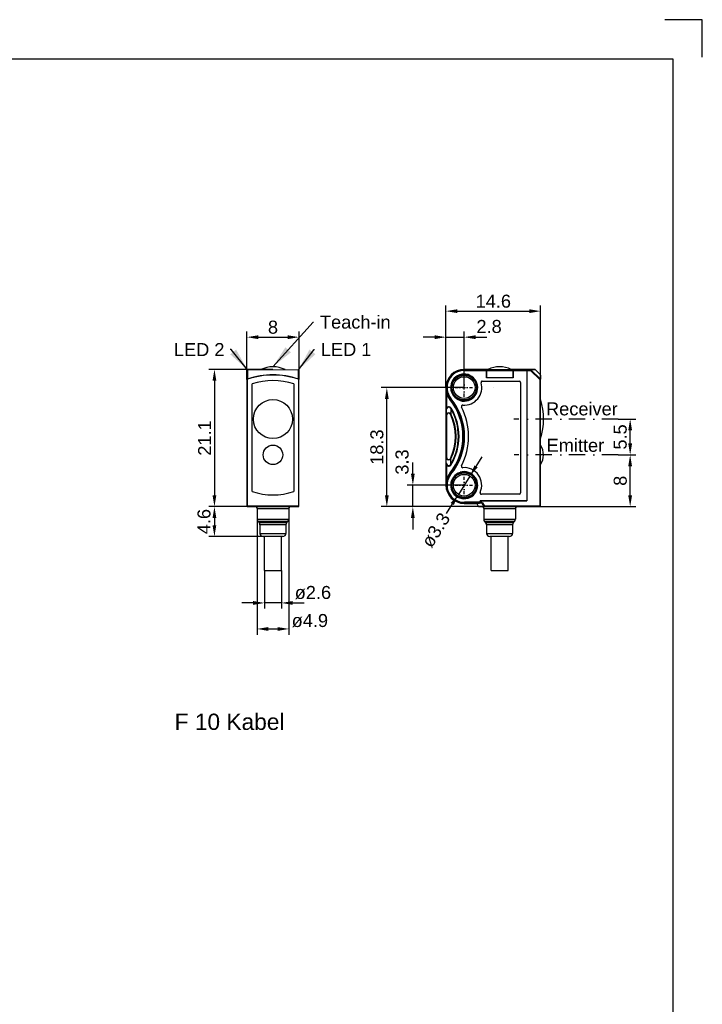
# Model space of a CAD drawing. Extents: x 22 to 232, y -68 to 228.
# Tile 6 of 6: x 127 to 232, y 77 to 228. Entities that reach past the tile are written whole.
import ezdxf

# ---------------------------------------------------------------- set-up
doc = ezdxf.new("R2010")
doc.units = 0
doc.linetypes.add('AM_ISO08W050', pattern=[18, 12, -1.5, 3, -1.5])
doc.linetypes.add('DASHDOT', pattern=[1, 0.5, -0.25, 0, -0.25])
doc.layers.get('DEFPOINTS').update_dxf_attribs({"linetype": 'CONTINUOUS'})
for name, color, linetype in [('025', 1, 'CONTINUOUS'), ('050', 3, 'CONTINUOUS'), ('ALINIE', 1, 'DASHDOT'), ('AM_REFDIM', 6, 'CONTINUOUS'), ('AM_VIS', 3, 'CONTINUOUS'), ('KOPF-025', 1, 'CONTINUOUS'), ('KOPF-050', 3, 'CONTINUOUS'), ('TEXT025', 1, 'CONTINUOUS'), ('TEXT035', 2, 'CONTINUOUS'), ('TEXT050', 3, 'CONTINUOUS')]:
    doc.layers.add(name, color=color, linetype=linetype)
doc.layers.add('AM_7', color=10, linetype='AM_ISO08W050', lineweight=25)
doc.layers.add('englisch', color=1, linetype='CONTINUOUS', lineweight=25)
doc.styles.add('ARIAL', font='ARIAL.TTF')
doc.styles.add('T1', font='ROMANS.SHX', dxfattribs={"width": 0.8})
doc.styles.add('T2', font='romans.shx', dxfattribs={"width": 0.8, "height": 3.5})
doc.styles.add('T3', font='romans.shx', dxfattribs={"width": 0.8, "height": 2.5})
doc.dimstyles.new('Katalog Arial 2', dxfattribs={"dimtxt": 4, "dimasz": 3.5, "dimexe": 1.75, "dimexo": 0, "dimgap": 1, "dimtad": 1, "dimlfac": 0.5, "dimrnd": 0.01, "dimdsep": 46, "dimtxsty": 'ARIAL', "dimcen": 0, "dimclrd": 1, "dimclre": 1, "dimclrt": 2, "dimadec": 0, "dimazin": 0, "dimtfac": 0.71, "dimtmove": 2, "dimatfit": 3, "dimfxl": 1, "dimtolj": 1, "dimarcsym": 0})
doc.dimstyles.new('Katalog Arial 2$0', dxfattribs={"dimtxt": 4, "dimasz": 3.5, "dimexe": 1.75, "dimexo": 0, "dimgap": 1, "dimtad": 1, "dimlfac": 0.5, "dimrnd": 0.01, "dimdsep": 46, "dimtxsty": 'ARIAL', "dimcen": 0, "dimclrd": 1, "dimclre": 1, "dimclrt": 2, "dimadec": 0, "dimazin": 0, "dimtfac": 0.71, "dimtmove": 2, "dimatfit": 3, "dimfxl": 1, "dimtolj": 1, "dimarcsym": 0})

# ---------------------------------------------------------------- blocks, each defined once
blk = doc.blocks.new('*D15')
at = {"layer": 'AM_REFDIM', "color": 1, "lineweight": -2}
for p, q in [((218.86, 166.9), (221.56, 166.9)), ((220.69, 163.15), (220.69, 165.15)), ((218.86, 161.4), (221.56, 161.4))]:
    blk.add_line(p, q, dxfattribs=at)
at = {"layer": 'AM_REFDIM', "color": 1}
for points in [[(220.39, 165.15), (220.98, 165.15), (220.69, 166.9)], [(220.39, 163.15), (220.98, 163.15), (220.69, 161.4)]]:
    blk.add_solid(points, dxfattribs=at)
at = {"layer": 'DEFPOINTS', "color": 0}
for p in [(218.86, 166.9), (220.69, 166.9), (218.86, 161.4)]:
    blk.add_point(p, dxfattribs=at)
at = {"layer": 'AM_REFDIM', "color": 2, "insert": (219.17, 164.15), "char_height": 2, "attachment_point": 5, "rotation": 90, "style": 'ARIAL'}
blk.add_mtext('\\A1;5.5', dxfattribs=at)
blk = doc.blocks.new('*D16')
at = {"layer": 'AM_REFDIM', "color": 1, "lineweight": -2}
for p, q in [((218.86, 161.4), (221.56, 161.4)), ((220.69, 155.19), (220.69, 159.65)), ((206.82, 153.44), (221.56, 153.44))]:
    blk.add_line(p, q, dxfattribs=at)
at = {"layer": 'AM_REFDIM', "color": 1}
for points in [[(220.39, 159.65), (220.98, 159.65), (220.69, 161.4)], [(220.39, 155.19), (220.98, 155.19), (220.69, 153.44)]]:
    blk.add_solid(points, dxfattribs=at)
at = {"layer": 'DEFPOINTS', "color": 0}
for p in [(218.86, 161.4), (220.69, 161.4), (206.82, 153.44)]:
    blk.add_point(p, dxfattribs=at)
at = {"layer": 'AM_REFDIM', "color": 2, "insert": (219.17, 157.42), "char_height": 2, "attachment_point": 5, "rotation": 90, "style": 'ARIAL'}
blk.add_mtext('\\A1;8', dxfattribs=at)
blk = doc.blocks.new('*D17')
at = {"layer": 'AM_REFDIM', "color": 1, "lineweight": -2}
for p, q in [((197, 159.62), (197.93, 161.1)), ((196.06, 158.14), (194.28, 155.33)), ((193.35, 153.85), (192.41, 152.37))]:
    blk.add_line(p, q, dxfattribs=at)
at = {"layer": 'AM_REFDIM', "color": 1}
for points in [[(196.75, 159.78), (197.24, 159.47), (196.06, 158.14)], [(193.1, 154.01), (193.59, 153.69), (194.28, 155.33)]]:
    blk.add_solid(points, dxfattribs=at)
at = {"layer": 'DEFPOINTS', "color": 0}
for p in [(196.06, 158.14), (194.28, 155.33)]:
    blk.add_point(p, dxfattribs=at)
at = {"layer": 'AM_REFDIM', "color": 2, "insert": (190.81, 149.84), "char_height": 2, "attachment_point": 5, "rotation": 57.6844, "style": 'ARIAL'}
blk.add_mtext('\\A1;ø3.3', dxfattribs=at)
blk = doc.blocks.new('*D18')
at = {"layer": 'AM_REFDIM', "color": 1, "lineweight": -2}
for p, q in [((192.37, 171.74), (192.37, 184.36)), ((194.12, 183.49), (205.17, 183.49)), ((206.92, 173.02), (206.92, 184.36))]:
    blk.add_line(p, q, dxfattribs=at)
at = {"layer": 'AM_REFDIM', "color": 1}
for points in [[(194.12, 183.78), (194.12, 183.19), (192.37, 183.49)], [(205.17, 183.78), (205.17, 183.19), (206.92, 183.49)]]:
    blk.add_solid(points, dxfattribs=at)
at = {"layer": 'DEFPOINTS', "color": 0}
for p in [(206.92, 183.49), (206.92, 173.02), (192.37, 171.74)]:
    blk.add_point(p, dxfattribs=at)
at = {"layer": 'AM_REFDIM', "color": 2, "insert": (199.65, 185.01), "char_height": 2, "attachment_point": 5, "style": 'ARIAL'}
blk.add_mtext('\\A1;14.6', dxfattribs=at)
blk = doc.blocks.new('*D19')
at = {"layer": 'AM_REFDIM', "color": 1, "lineweight": -2}
for p, q in [((192.37, 171.74), (192.37, 180.36)), ((195.17, 171.74), (195.17, 180.36)), ((190.62, 179.49), (188.87, 179.49)), ((192.37, 179.49), (195.17, 179.49)), ((196.92, 179.49), (198.67, 179.49))]:
    blk.add_line(p, q, dxfattribs=at)
at = {"layer": 'AM_REFDIM', "color": 1}
for points in [[(190.62, 179.78), (190.62, 179.19), (192.37, 179.49)], [(196.92, 179.78), (196.92, 179.19), (195.17, 179.49)]]:
    blk.add_solid(points, dxfattribs=at)
at = {"layer": 'DEFPOINTS', "color": 0}
for p in [(195.17, 179.49), (192.37, 171.74), (195.17, 171.74)]:
    blk.add_point(p, dxfattribs=at)
at = {"layer": 'AM_REFDIM', "color": 2, "insert": (199, 181.12), "char_height": 2, "attachment_point": 5, "style": 'ARIAL'}
blk.add_mtext('\\A1;2.8', dxfattribs=at)
blk = doc.blocks.new('*D20')
at = {"layer": 'AM_REFDIM', "color": 1, "lineweight": -2}
for p, q in [((195.17, 171.74), (182.4, 171.74)), ((183.28, 155.19), (183.28, 169.99)), ((198.28, 153.44), (182.4, 153.44))]:
    blk.add_line(p, q, dxfattribs=at)
at = {"layer": 'AM_REFDIM', "color": 1}
for points in [[(182.99, 169.99), (183.57, 169.99), (183.28, 171.74)], [(182.99, 155.19), (183.57, 155.19), (183.28, 153.44)]]:
    blk.add_solid(points, dxfattribs=at)
at = {"layer": 'DEFPOINTS', "color": 0}
for p in [(183.28, 171.74), (195.17, 171.74), (198.28, 153.44)]:
    blk.add_point(p, dxfattribs=at)
at = {"layer": 'AM_REFDIM', "color": 2, "insert": (181.76, 162.59), "char_height": 2, "attachment_point": 5, "rotation": 90, "style": 'ARIAL'}
blk.add_mtext('\\A1;18.3', dxfattribs=at)
blk = doc.blocks.new('*D21')
at = {"layer": 'AM_REFDIM', "color": 1, "lineweight": -2}
for p, q in [((187.28, 158.49), (187.28, 160.24)), ((195.17, 156.74), (186.4, 156.74)), ((187.28, 153.44), (187.28, 156.74)), ((198.28, 153.44), (186.4, 153.44)), ((187.28, 151.69), (187.28, 149.94))]:
    blk.add_line(p, q, dxfattribs=at)
at = {"layer": 'AM_REFDIM', "color": 1}
for points in [[(186.99, 158.49), (187.57, 158.49), (187.28, 156.74)], [(186.99, 151.69), (187.57, 151.69), (187.28, 153.44)]]:
    blk.add_solid(points, dxfattribs=at)
at = {"layer": 'DEFPOINTS', "color": 0}
for p in [(187.28, 156.74), (195.17, 156.74), (198.28, 153.44)]:
    blk.add_point(p, dxfattribs=at)
at = {"layer": 'AM_REFDIM', "color": 2, "insert": (185.63, 160.3), "char_height": 2, "attachment_point": 5, "rotation": 90, "style": 'ARIAL'}
blk.add_mtext('\\A1;3.3', dxfattribs=at)
blk = doc.blocks.new('*D22')
at = {"layer": 'AM_REFDIM', "color": 1, "lineweight": -2}
for p, q in [((163.33, 153.16), (163.33, 133.76)), ((168.23, 151.49), (168.23, 133.76)), ((165.08, 134.64), (166.48, 134.64))]:
    blk.add_line(p, q, dxfattribs=at)
at = {"layer": 'AM_REFDIM', "color": 1}
for points in [[(165.08, 134.93), (165.08, 134.34), (163.33, 134.64)], [(166.48, 134.93), (166.48, 134.34), (168.23, 134.64)]]:
    blk.add_solid(points, dxfattribs=at)
at = {"layer": 'DEFPOINTS', "color": 0}
for p in [(163.33, 153.16), (168.23, 151.49), (168.23, 134.64)]:
    blk.add_point(p, dxfattribs=at)
at = {"layer": 'AM_REFDIM', "color": 2, "insert": (171.45, 135.91), "char_height": 2, "attachment_point": 5, "style": 'ARIAL'}
blk.add_mtext('\\A1;ø4.9', dxfattribs=at)
blk = doc.blocks.new('*D23')
at = {"layer": 'AM_REFDIM', "color": 1, "lineweight": -2}
for p, q in [((164.48, 143.64), (164.48, 137.76)), ((167.08, 143.64), (167.08, 137.76)), ((162.73, 138.64), (160.98, 138.64)), ((167.08, 138.64), (164.48, 138.64)), ((168.83, 138.64), (170.58, 138.64))]:
    blk.add_line(p, q, dxfattribs=at)
at = {"layer": 'AM_REFDIM', "color": 1}
for points in [[(162.73, 138.93), (162.73, 138.34), (164.48, 138.64)], [(168.83, 138.93), (168.83, 138.34), (167.08, 138.64)]]:
    blk.add_solid(points, dxfattribs=at)
at = {"layer": 'DEFPOINTS', "color": 0}
for p in [(164.48, 143.64), (167.08, 143.64), (164.48, 138.64)]:
    blk.add_point(p, dxfattribs=at)
at = {"layer": 'AM_REFDIM', "color": 2, "insert": (171.92, 140.22), "char_height": 2, "attachment_point": 5, "style": 'ARIAL'}
blk.add_mtext('\\A1;ø2.6', dxfattribs=at)
blk = doc.blocks.new('*D24')
at = {"layer": 'AM_REFDIM', "color": 1, "lineweight": -2}
for p, q in [((161.78, 173), (161.78, 180.36)), ((169.78, 173), (169.78, 180.36)), ((163.53, 179.49), (168.03, 179.49))]:
    blk.add_line(p, q, dxfattribs=at)
at = {"layer": 'AM_REFDIM', "color": 1}
for points in [[(163.53, 179.78), (163.53, 179.19), (161.78, 179.49)], [(168.03, 179.78), (168.03, 179.19), (169.78, 179.49)]]:
    blk.add_solid(points, dxfattribs=at)
at = {"layer": 'DEFPOINTS', "color": 0}
for p in [(169.78, 179.49), (161.78, 173), (169.78, 173)]:
    blk.add_point(p, dxfattribs=at)
at = {"layer": 'AM_REFDIM', "color": 2, "insert": (165.78, 181.01), "char_height": 2, "attachment_point": 5, "style": 'ARIAL'}
blk.add_mtext('\\A1;8', dxfattribs=at)
blk = doc.blocks.new('*D25')
at = {"layer": 'AM_REFDIM', "color": 1, "lineweight": -2}
for p, q in [((161.88, 153.44), (155.9, 153.44)), ((156.78, 151.69), (156.78, 150.59)), ((165.78, 148.84), (155.9, 148.84))]:
    blk.add_line(p, q, dxfattribs=at)
at = {"layer": 'AM_REFDIM', "color": 1}
for points in [[(156.49, 151.69), (157.07, 151.69), (156.78, 153.44)], [(156.49, 150.59), (157.07, 150.59), (156.78, 148.84)]]:
    blk.add_solid(points, dxfattribs=at)
at = {"layer": 'DEFPOINTS', "color": 0}
for p in [(161.88, 153.44), (156.78, 148.84), (165.78, 148.84)]:
    blk.add_point(p, dxfattribs=at)
at = {"layer": 'AM_REFDIM', "color": 2, "insert": (155.18, 151.14), "char_height": 2, "attachment_point": 5, "rotation": 90, "style": 'ARIAL'}
blk.add_mtext('\\A1;4.6', dxfattribs=at)
blk = doc.blocks.new('*D26')
at = {"layer": 'AM_REFDIM', "color": 1, "lineweight": -2}
for p, q in [((165.78, 174.54), (155.9, 174.54)), ((156.78, 172.79), (156.78, 155.19)), ((161.88, 153.44), (155.9, 153.44))]:
    blk.add_line(p, q, dxfattribs=at)
at = {"layer": 'AM_REFDIM', "color": 1}
for points in [[(156.49, 172.79), (157.07, 172.79), (156.78, 174.54)], [(156.49, 155.19), (157.07, 155.19), (156.78, 153.44)]]:
    blk.add_solid(points, dxfattribs=at)
at = {"layer": 'DEFPOINTS', "color": 0}
for p in [(165.78, 174.54), (156.78, 153.44), (161.88, 153.44)]:
    blk.add_point(p, dxfattribs=at)
at = {"layer": 'AM_REFDIM', "color": 2, "insert": (155.27, 163.99), "char_height": 2, "attachment_point": 5, "rotation": 90, "style": 'ARIAL'}
blk.add_mtext('\\A1;21.1', dxfattribs=at)
blk = doc.blocks.new('A4')
at = {"layer": 'KOPF-025'}
for p, q in [((209.75, 296.75), (204, 296.75)), ((209.75, 291), (209.75, 296.75))]:
    blk.add_line(p, q, dxfattribs=at)
at = {"layer": 'KOPF-050'}
for p, q in [((18, 290.75), (205.2, 290.75)), ((205.2, 290.75), (205.2, 61.25))]:
    blk.add_line(p, q, dxfattribs=at)
blk = doc.blocks.new('Din_a_4')
at = {"layer": '050'}
blk.add_blockref('A4', (0, 0), dxfattribs=at)
at = {"layer": 'TEXT025', "style": 'T3'}
for tag, p, width in [('TOLERANZ', (73.42, 49.22), 0.8), ('ÄNDERUNG8', (26.19, 40.85), 0.8), ('IND.8', (18.39, 40.85), 0.8), ('DATUM', (52.19, 40.85), 0.7), ('NAME', (65.19, 40.85), 0.6), ('ÄNDERUNG7', (26.19, 36.6), 0.8), ('IND.7', (18.39, 36.6), 0.8), ('DATUM', (52.19, 36.6), 0.7), ('NAME', (65.19, 36.6), 0.6), ('DATUM', (83.39, 36.6), 0.8), ('NAME', (99.26, 36.77), 0.8), ('IND.6', (18.39, 32.35), 0.8), ('ÄNDERUNG6', (26.19, 32.35), 0.8), ('DATUM', (52.19, 32.35), 0.7), ('NAME', (65.19, 32.35), 0.6), ('DATUM', (83.39, 32.35), 0.8), ('NAME', (99.26, 32.52), 0.8), ('IND.5', (18.39, 28.1), 0.8), ('ÄNDERUNG5', (26.19, 28.1), 0.8), ('DATUM', (52.19, 28.1), 0.7), ('NAME', (65.19, 28.1), 0.6), ('DATUM', (83.39, 28.1), 0.8), ('NAME', (99.26, 28.27), 0.8), ('IND.4', (18.39, 23.85), 0.8), ('ÄNDERUNG4', (26.19, 23.85), 0.8), ('DATUM', (52.19, 23.85), 0.7), ('NAME', (65.19, 23.85), 0.6), ('IND.3', (18.39, 19.6), 0.8), ('ÄNDERUNG3', (26.19, 19.6), 0.8), ('DATUM', (52.19, 19.6), 0.7), ('NAME', (65.19, 19.6), 0.6), ('ÄNDERUNG2', (26.19, 15.35), 0.8), ('BLATT', (195.22, 15.82), 0.8), ('IND.2', (18.39, 15.35), 0.8), ('DATUM', (52.19, 15.35), 0.7), ('NAME', (65.19, 15.35), 0.6), ('ÄNDERUNG1', (26.19, 11.1), 0.8), ('IND.1', (18.39, 11.1), 0.8), ('DATUM', (52.19, 11.1), 0.7), ('NAME', (65.19, 11.1), 0.6), ('BL.', (195.29, 11.12), 0.8)]:
    blk.add_attdef(tag, p, '', height=2.5, dxfattribs=dict(at, width=width))
at = {"layer": 'TEXT035', "style": 'T2', "width": 0.8}
for tag, p in [('MAßSTAB', (138.93, 56.39)), ('WERKSTOFF', (139.81, 47.56))]:
    blk.add_attdef(tag, p, '', height=3.5, dxfattribs=at)
at = {"layer": 'TEXT050', "width": 0.8}
for tag, p, style in [('BEZEICHNUNG', (121.77, 35.62), 'T1'), ('BEZEICHNUNG2', (121.58, 26.56), 'T3'), ('ZEICHNUNGSNR', (146.41, 13.9), 'T1')]:
    blk.add_attdef(tag, p, '', height=5, dxfattribs=dict(at, style=style))

msp = doc.modelspace()

# ---------------------------------------------------------------- linework, layer by layer
at = {"layer": 'ALINIE'}
for p, q in [((195.171, 170.337), (195.171, 173.137)), ((193.771, 171.737), (196.571, 171.737)), ((195.171, 155.337), (195.171, 158.137)), ((193.771, 156.737), (196.571, 156.737))]:
    msp.add_line(p, q, dxfattribs=at)
at = {"layer": 'ALINIE', "ltscale": 5}
for p, q in [((218.856, 166.897), (202.814, 166.897)), ((218.856, 161.397), (202.879, 161.397))]:
    msp.add_line(p, q, dxfattribs=at)
at = {"layer": 'AM_7'}
msp.add_line((199.636, 171.737), (199.636, 171.737), dxfattribs=at)
at = {"layer": 'AM_VIS'}
for p, q in [((161.779, 174.368), (161.779, 172.999)), ((161.853, 174.452), (161.856, 173.055)), ((161.865, 174.454), (165.779, 174.522)), ((161.877, 174.468), (165.778, 174.537)), ((165.778, 174.537), (165.779, 174.537)), ((165.779, 174.537), (165.779, 174.537)), ((165.779, 174.537), (169.68, 174.468)), ((165.779, 174.522), (169.692, 174.454)), ((169.701, 173.055), (169.704, 174.452)), ((169.779, 174.368), (169.779, 172.999)), ((195.171, 174.537), (195.239, 174.468)), ((197.786, 174.537), (195.171, 174.537)), ((195.171, 174.537), (195.239, 174.468)), ((198.578, 174.468), (195.239, 174.468)), ((195.24, 174.468), (195.241, 174.368)), ((195.241, 174.368), (195.241, 174.368)), ((195.241, 174.368), (198.583, 174.368)), ((198.832, 174.537), (197.786, 174.537)), ((202.683, 174.468), (198.578, 174.468)), ((198.583, 174.464), (198.583, 174.368)), ((198.583, 174.368), (198.583, 174.464)), ((198.583, 173.237), (198.583, 174.368)), ((198.583, 174.368), (198.583, 173.237)), ((198.583, 174.368), (202.683, 174.368)), ((203.456, 174.537), (202.41, 174.537)), ((202.683, 174.469), (202.683, 174.468)), ((202.683, 174.468), (202.683, 174.469)), ((202.683, 174.368), (202.683, 174.468)), ((204.864, 174.468), (202.683, 174.468)), ((202.683, 174.468), (202.683, 174.368)), ((202.683, 174.368), (202.683, 173.237)), ((202.683, 174.368), (204.821, 174.368)), ((202.683, 173.237), (202.683, 174.368)), ((205.656, 174.537), (203.456, 174.537)), ((204.821, 174.368), (204.821, 174.147)), ((204.821, 174.368), (204.821, 174.137)), ((204.821, 174.368), (205.364, 174.368)), ((204.821, 174.147), (204.821, 154.337)), ((204.821, 174.137), (204.821, 154.337)), ((205.386, 174.468), (204.864, 174.468)), ((205.364, 174.368), (205.383, 174.465)), ((205.364, 174.368), (205.416, 174.452)), ((205.365, 174.369), (206.822, 173)), ((205.417, 174.453), (206.904, 173.056)), ((205.656, 174.537), (205.656, 174.537)), ((205.656, 174.537), (206.051, 174.537)), ((206.051, 174.537), (205.656, 174.537)), ((206.051, 174.537), (206.051, 174.537)), ((206.086, 174.522), (206.907, 173.701)), ((161.779, 172.999), (161.779, 153.537)), ((161.856, 173.02), (161.879, 173.022)), ((161.867, 173.058), (161.879, 173.023)), ((161.879, 153.537), (161.879, 173.023)), ((169.679, 173.023), (169.69, 173.058)), ((169.679, 173.023), (169.679, 153.537)), ((169.679, 173.022), (169.701, 173.02)), ((169.779, 153.537), (169.779, 172.999)), ((197.959, 172.737), (203.621, 172.737)), ((202.683, 173.237), (198.583, 173.237)), ((202.683, 173.237), (198.583, 173.237)), ((203.821, 172.537), (203.821, 155.537)), ((206.821, 172.999), (206.903, 173.055)), ((206.821, 172.999), (206.919, 173.02)), ((206.821, 172.999), (206.821, 153.537)), ((206.905, 173.058), (206.907, 173.701)), ((206.921, 173.666), (206.921, 173.023)), ((206.921, 153.537), (206.921, 173.023)), ((162.579, 155.772), (162.579, 172.301)), ((162.579, 155.772), (162.579, 172.301)), ((162.579, 155.772), (162.579, 172.301)), ((168.979, 172.301), (168.979, 155.772)), ((168.979, 172.301), (168.979, 155.772)), ((168.979, 172.301), (168.979, 155.772)), ((192.371, 171.737), (192.389, 171.719)), ((192.371, 171.737), (192.371, 156.737)), ((192.371, 171.737), (192.389, 171.719)), ((192.389, 171.719), (192.389, 171.719)), ((192.389, 171.719), (192.389, 168.311)), ((193.087, 171.667), (193.103, 171.667)), ((193.087, 171.667), (193.103, 171.667)), ((193.103, 171.667), (193.103, 171.667)), ((192.582, 170.727), (192.489, 170.691)), ((192.489, 168.667), (192.489, 170.691)), ((193.026, 169.97), (192.949, 169.907)), ((193.026, 169.97), (193.062, 170)), ((193.062, 170), (193.139, 170.064)), ((194.551, 169.746), (194.551, 169.762)), ((194.551, 169.762), (194.551, 169.762)), ((194.551, 169.762), (194.551, 169.746)), ((192.389, 168.311), (192.39, 168.219)), ((192.391, 168.219), (192.405, 167.393)), ((192.489, 168.667), (192.549, 168.608)), ((193.176, 168.551), (193.099, 168.504)), ((193.099, 168.504), (193.128, 167.688)), ((192.404, 167.393), (192.404, 161.08)), ((192.404, 167.393), (192.504, 167.393)), ((192.504, 161.08), (192.504, 167.393)), ((193.128, 167.688), (193.047, 167.648)), ((192.391, 160.255), (192.405, 161.08)), ((192.504, 161.08), (192.404, 161.08)), ((193.047, 160.825), (193.128, 160.785)), ((193.099, 159.969), (193.128, 160.785)), ((192.389, 160.162), (192.39, 160.255)), ((192.389, 160.162), (192.389, 156.754)), ((192.549, 159.865), (192.489, 159.806)), ((192.489, 157.782), (192.489, 159.806)), ((193.099, 159.969), (193.176, 159.922)), ((192.489, 157.782), (192.582, 157.746)), ((192.949, 158.566), (193.026, 158.503)), ((193.026, 158.503), (193.062, 158.473)), ((193.062, 158.473), (193.139, 158.409)), ((194.551, 158.727), (194.551, 158.711)), ((194.551, 158.727), (194.551, 158.711)), ((194.551, 158.711), (194.551, 158.711)), ((192.371, 156.737), (192.389, 156.754)), ((192.371, 156.737), (192.389, 156.754)), ((192.389, 156.754), (192.389, 156.754)), ((193.087, 156.806), (193.103, 156.806)), ((193.103, 156.806), (193.087, 156.806)), ((193.103, 156.806), (193.103, 156.806)), ((203.621, 155.337), (197.811, 155.337)), ((161.879, 153.537), (161.779, 153.537)), ((169.679, 153.537), (161.879, 153.537)), ((161.879, 153.537), (161.879, 153.437)), ((161.879, 153.437), (169.679, 153.437)), ((163.329, 153.163), (168.229, 153.163)), ((163.329, 153.163), (163.329, 151.494)), ((168.229, 153.163), (168.229, 151.494)), ((169.779, 153.537), (169.679, 153.537)), ((169.679, 153.437), (169.679, 153.537)), ((195.239, 154.005), (195.171, 153.937)), ((195.171, 153.936), (195.239, 154.005)), ((195.171, 153.937), (196.921, 153.937)), ((195.239, 154.005), (197.621, 154.005)), ((195.24, 154.006), (195.241, 154.106)), ((195.241, 154.105), (195.241, 154.106)), ((197.621, 154.105), (195.241, 154.105)), ((196.921, 153.937), (197.075, 153.937)), ((197.392, 153.487), (197.161, 153.887)), ((197.392, 153.487), (198.196, 153.487)), ((198.276, 153.437), (197.479, 153.437)), ((197.621, 154.337), (204.821, 154.337)), ((197.621, 154.105), (197.621, 154.337)), ((197.621, 154.337), (197.621, 154.105)), ((204.821, 154.337), (197.621, 154.337)), ((197.621, 154.105), (197.621, 154.005)), ((197.797, 154.105), (197.621, 154.105)), ((197.621, 154.005), (197.621, 154.105)), ((197.621, 154.005), (197.621, 154.001)), ((197.621, 154.001), (197.621, 154.005)), ((197.621, 154.005), (197.797, 154.005)), ((197.797, 154.005), (197.797, 154.105)), ((197.902, 153.956), (197.982, 154.006)), ((197.902, 153.956), (198.196, 153.487)), ((197.982, 154.006), (198.276, 153.537)), ((198.171, 153.163), (203.071, 153.163)), ((198.171, 153.163), (198.171, 151.494)), ((198.276, 153.537), (198.196, 153.487)), ((206.821, 153.537), (198.276, 153.537)), ((198.276, 153.437), (198.276, 153.537)), ((198.276, 153.437), (206.821, 153.437)), ((203.071, 153.163), (203.071, 151.494)), ((206.821, 153.537), (206.821, 153.437)), ((206.921, 153.537), (206.821, 153.537)), ((163.329, 151.494), (168.229, 151.494)), ((198.171, 151.494), (203.071, 151.494)), ((168.082, 151.14), (163.475, 151.14)), ((163.632, 150.983), (163.475, 151.14)), ((163.632, 150.983), (167.925, 150.983)), ((167.779, 150.629), (163.779, 150.629)), ((163.779, 150.629), (163.779, 149.337)), ((167.779, 150.629), (167.779, 149.337)), ((167.925, 150.983), (168.082, 151.14)), ((202.925, 151.14), (198.318, 151.14)), ((198.475, 150.983), (198.318, 151.14)), ((198.475, 150.983), (202.768, 150.983)), ((202.621, 150.629), (198.621, 150.629)), ((198.621, 150.629), (198.621, 149.337)), ((202.621, 150.629), (202.621, 149.337)), ((202.768, 150.983), (202.925, 151.14)), ((163.779, 149.337), (167.779, 149.337)), ((167.279, 148.837), (164.279, 148.837)), ((164.479, 143.637), (164.479, 148.837)), ((167.079, 143.637), (167.079, 148.837)), ((198.621, 149.337), (202.621, 149.337)), ((202.121, 148.837), (199.121, 148.837)), ((199.321, 143.637), (199.321, 148.837)), ((201.921, 143.637), (201.921, 148.837)), ((164.479, 143.637), (167.079, 143.637)), ((199.321, 143.637), (200.621, 143.637)), ((200.621, 143.637), (201.921, 143.637))]:
    msp.add_line(p, q, dxfattribs=at)
for centre, radius in [((195.171, 171.737), 1.985), ((195.171, 171.737), 1.9), ((195.171, 171.737), 1.665), ((165.779, 166.897), 3), ((165.779, 166.897), 3), ((165.779, 161.397), 1.5), ((165.779, 161.397), 1.5), ((195.171, 156.737), 1.985), ((195.171, 156.737), 1.9), ((195.171, 156.737), 1.665)]:
    msp.add_circle(centre, radius, dxfattribs=at)
for centre, radius, start, end in [((161.879, 174.368), 0.1, 104.9298, 179.98608), ((161.868, 174.364), 0.0896, 99.78047, 177.03966), ((161.879, 174.368), 0.1, 91.00076, 104.91512), ((161.866, 174.404), 0.0503, 90.99595, 104.87102), ((165.779, 170.737), 4.2, 63.7727, 116.2273), ((165.779, 174.487), 0.05, 89, 91), ((169.679, 174.368), 0.1, 75.08488, 88.99924), ((169.691, 174.404), 0.0503, 75.12898, 89.00405), ((169.678, 174.368), 0.1, 0.01392, 75.0702), ((169.689, 174.364), 0.0896, 2.96034, 80.21953), ((195.171, 171.737), 2.8, 90, 180), ((195.171, 171.737), 2.732, 88.57149, 219.464), ((195.171, 171.737), 2.632, 88.47986, 219.464), ((200.621, 170.737), 4.2, 64.79123, 115.20877), ((206.051, 174.487), 0.05, 45, 90), ((161.85, 173.111), 0.0558, 275.95384, 287.96131), ((165.779, 161.489), 12.212, 71.32, 108.67988), ((165.779, 161.523), 12.143, 71.26658, 108.73331), ((165.779, 162.827), 10, 71.33708, 108.66292), ((165.779, 162.827), 10, 71.33708, 108.66292), ((165.779, 162.827), 10, 71.33708, 108.66292), ((169.707, 173.111), 0.0558, 252.03869, 264.04616), ((195.171, 171.737), 2.085, 252.70594, 181.91902), ((197.959, 172.537), 0.2, 90, 196.01339), ((203.621, 172.537), 0.2, 0, 90), ((206.871, 173.666), 0.05, 360, 45), ((195.203, 171.752), 2.814, 180.67427, 201.3539), ((197.947, 171.74), 5.558, 180.2207, 190.88258), ((195.171, 171.737), 2.07, 181.93256, 252.57548), ((195.171, 171.737), 2.07, 181.9331, 252.57506), ((195.171, 171.737), 2.7, 265.33866, 16.01339), ((195.171, 171.737), 2.879, 201.29308, 219.464), ((195.171, 171.737), 2.779, 201.29308, 219.464), ((186.061, 164.237), 8.921, 320.536, 39.464), ((186.061, 164.237), 9.021, 320.536, 39.464), ((186.061, 164.237), 9.068, 320.536, 39.464), ((186.061, 164.237), 9.168, 320.536, 39.464), ((197.192, 166.897), 10.182, 342.86376, 17.13624), ((197.192, 166.897), 10.182, 342.86376, 17.13624), ((193.181, 168.28), 0.793, 150.83014, 177.81181), ((192.865, 168.247), 0.48, 131.18952, 172.3727), ((186.061, 164.237), 8.23, 328.76525, 31.23475), ((186.061, 164.237), 8.321, 328.76525, 31.23475), ((194.936, 168.846), 0.2, 85.33866, 207.44902), ((186.061, 164.237), 9.8, 332.55098, 27.44902), ((186.061, 164.237), 7.774, 333.97105, 26.02895), ((186.061, 164.237), 7.864, 333.97105, 26.02895), ((204.591, 161.397), 2.772, 327.23333, 32.76667), ((204.591, 161.397), 2.772, 327.23333, 32.76667), ((193.181, 160.193), 0.793, 182.18826, 209.16979), ((192.865, 160.226), 0.48, 187.62744, 228.81034), ((194.936, 159.627), 0.2, 152.55098, 274.66134), ((195.171, 156.737), 2.7, 335.55666, 94.66134), ((197.947, 156.733), 5.558, 169.11714, 179.77959), ((195.203, 156.721), 2.814, 158.64531, 179.32654), ((195.171, 156.737), 2.732, 140.536, 271.42851), ((195.171, 156.737), 2.879, 140.536, 158.70692), ((195.171, 156.737), 2.632, 140.536, 271.52014), ((195.171, 156.737), 2.779, 140.536, 158.70692), ((195.171, 156.737), 2.085, 178.08098, 107.29406), ((195.171, 156.737), 2.07, 107.42452, 178.06744), ((195.171, 156.737), 2.07, 107.42494, 178.0669), ((195.171, 156.737), 2.8, 180, 270), ((165.779, 165.247), 10, 251.33708, 288.66292), ((165.779, 165.247), 10, 251.33708, 288.66292), ((165.779, 165.247), 10, 251.33708, 288.66292), ((197.811, 155.537), 0.2, 155.55666, 270), ((203.621, 155.537), 0.2, 270, 0), ((161.879, 153.537), 0.1, 180, 270), ((163.429, 153.337), 0.2, 150, 240), ((168.129, 153.337), 0.2, 300, 30), ((169.679, 153.537), 0.1, 270, 0), ((197.075, 153.837), 0.1, 29.99785, 89.99703), ((197.783, 151.231), 2.727, 87.50259, 103.17877), ((197.479, 153.537), 0.1, 210, 270), ((197.8, 153.887), 0.218, 33.05278, 90.71282), ((197.801, 153.877), 0.128, 38.0872, 91.97852), ((198.271, 153.337), 0.2, 150, 240), ((202.971, 153.337), 0.2, 300, 30), ((206.821, 153.537), 0.1, 270, 0), ((163.829, 151.494), 0.5, 180, 225), ((167.729, 151.494), 0.5, 315, 0), ((198.671, 151.494), 0.5, 180, 225), ((202.571, 151.494), 0.5, 315, 0), ((163.279, 150.629), 0.5, 0, 45), ((168.279, 150.629), 0.5, 135, 180), ((198.121, 150.629), 0.5, 0, 45), ((203.121, 150.629), 0.5, 135, 180), ((164.279, 149.337), 0.5, 180, 270), ((167.279, 149.337), 0.5, 270, 0), ((199.121, 149.337), 0.5, 180, 270), ((202.121, 149.337), 0.5, 270, 0)]:
    msp.add_arc(centre, radius, start, end, dxfattribs=at)
for centre, major_axis, ratio, start_param, end_param in [((161.866, 174.417), (-0.0129, 0.0483), 0.1007876, 0, 0.7234358), ((161.878, 174.418), (-0.0009, 0.05), 0.3476148, 0, 0.7791967), ((165.779, 174.487), (-0.0009, 0.05), 0.0174497, 5.4976349, 6.2831853), ((165.779, 174.487), (0.0009, 0.05), 0.0174497, 0, 0.7855505), ((169.679, 174.418), (0.0009, 0.05), 0.3476148, 5.5039886, 6.2831853), ((169.691, 174.417), (0.0129, 0.0483), 0.1007876, 5.5597495, 6.2831853), ((195.239, 174.368), (0, -0.1), 0.0174551, 1.5707963, 3.1241394), ((207.786, 174.537), (-10, 0), 0.0174551, 0, 0.3997512), ((207.786, 174.537), (10, 0), 0.0174551, 3.1415927, 3.5413438), ((198.483, 174.468), (0.1, 0), 0.0174551, 0.2949064, 0.3997512), ((198.483, 174.468), (0.1, 0), 0.0174551, 0.2949064, 0.3997512), ((200.621, 174.535), (-1.79, 0), 0.0174524, 6.2461287, 9.4618345), ((202.783, 174.469), (0.1, 0), 0.0174551, 2.7477116, 3.1415927), ((202.783, 174.469), (0.1, 0), 0.0174551, 2.7477116, 3.1415927), ((193.456, 174.537), (-10, 0), 0.0174551, 2.7477116, 3.1415927), ((193.456, 174.537), (10, 0), 0.0174551, 5.8893043, 6.2831853), ((195.656, 174.537), (10, 0), 0.0174551, 5.8823642, 6.2831853), ((195.656, 174.537), (-10, 0), 0.0174551, 2.7407715, 3.1415054), ((205.383, 174.417), (0.0465, -0.0183), 0.9613843, 1.2090784, 1.9325142), ((205.386, 174.418), (-0.0024, 0.0499), 0.9374946, 5.453817, 6.2330136), ((206.051, 174.487), (0, 0.05), 0.9999999, 5.4979394, 6.2834899), ((161.867, 173.02), (-0.005, 0.0497), 0.2266297, 0.7577933, 1.5479929), ((169.69, 173.02), (0.005, 0.0497), 0.2266297, 4.7351924, 5.525392), ((206.87, 173.02), (-0.0198, 0.0459), 0.969086, 4.3172892, 5.1074888), ((206.871, 173.023), (0.05, 0), 0.9521018, 0, 0.8370634), ((192.489, 171.719), (-0.1, 0), 0.0174551, 0.0174533, 0.0405347), ((192.489, 156.754), (0.1, 0), 0.0174551, 3.1010579, 3.1241394), ((195.239, 154.105), (0, -0.1), 0.0174551, 0.0174533, 1.5707963), ((206.921, 153.937), (10, 0), 0.0174551, 2.7652092, 3.1415927), ((206.921, 153.937), (-10, 0), 0.0174551, 5.9068018, 6.2831853), ((207.421, 153.938), (-10.347, 0), 0.017456, 5.9072271, 6.2930945), ((198.276, 153.537), (0, 0.1), 0.9198524, 2.0943951, 3.1415927)]:
    msp.add_ellipse(centre, major_axis=major_axis, ratio=ratio, start_param=start_param, end_param=end_param, dxfattribs=at)
for points, knots in [([(198.583, 174.464), (198.583, 174.466), (198.582, 174.467), (198.58, 174.468), (198.579, 174.468), (198.578, 174.468)], [0.401226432, 0.401226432, 0.401226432, 0.401226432, 0.420323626, 0.420323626, 0.429628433, 0.429628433, 0.429628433, 0.429628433]), ([(198.578, 174.468), (198.579, 174.468), (198.58, 174.468), (198.582, 174.467), (198.583, 174.466), (198.583, 174.464)], [0.680818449, 0.680818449, 0.680818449, 0.680818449, 0.690123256, 0.690123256, 0.709220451, 0.709220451, 0.709220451, 0.709220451]), ([(204.821, 174.368), (204.821, 174.381), (204.822, 174.394), (204.827, 174.418), (204.83, 174.429), (204.837, 174.447), (204.842, 174.455), (204.853, 174.466), (204.858, 174.468), (204.864, 174.468)], [0.31446405, 0.31446405, 0.31446405, 0.31446405, 0.35199005, 0.35199005, 0.38951605, 0.38951605, 0.43068613, 0.43068613, 0.46996686, 0.46996686, 0.46996686, 0.46996686]), ([(204.864, 174.468), (204.859, 174.468), (204.853, 174.466), (204.843, 174.456), (204.838, 174.448), (204.83, 174.431), (204.827, 174.419), (204.822, 174.395), (204.821, 174.381), (204.821, 174.368)], [0.15895469, 0.15895469, 0.15895469, 0.15895469, 0.197364, 0.197364, 0.23766244, 0.23766244, 0.27606324, 0.27606324, 0.31446405, 0.31446405, 0.31446405, 0.31446405]), ([(205.386, 174.468), (205.386, 174.468), (205.385, 174.468), (205.385, 174.468), (205.385, 174.468), (205.384, 174.468), (205.384, 174.467), (205.383, 174.466), (205.383, 174.466), (205.383, 174.465)], [0, 0, 0, 0, 0.001556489, 0.001556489, 0.004046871, 0.004046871, 0.008031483, 0.008031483, 0.012451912, 0.012451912, 0.012451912, 0.012451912]), ([(205.419, 174.454), (205.419, 174.454), (205.418, 174.454), (205.418, 174.454), (205.418, 174.454), (205.417, 174.453), (205.417, 174.453), (205.416, 174.453), (205.416, 174.453), (205.416, 174.452)], [0, 0, 0, 0, 0.001556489, 0.001556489, 0.004046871, 0.004046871, 0.008031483, 0.008031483, 0.012451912, 0.012451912, 0.012451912, 0.012451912]), ([(161.856, 173.055), (161.85, 173.055), (161.845, 173.054), (161.831, 173.05), (161.823, 173.047), (161.804, 173.039), (161.795, 173.032), (161.782, 173.017), (161.779, 173.008), (161.779, 172.999)], [-0.069883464, -0.069883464, -0.069883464, -0.069883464, -0.061105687, -0.061105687, -0.047061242, -0.047061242, -0.024590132, -0.024590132, 0.000338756, 0.000338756, 0.000338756, 0.000338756]), ([(161.856, 173.02), (161.85, 173.02), (161.845, 173.019), (161.831, 173.018), (161.823, 173.017), (161.804, 173.014), (161.795, 173.011), (161.782, 173.006), (161.779, 173.002), (161.779, 172.999)], [-0.069883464, -0.069883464, -0.069883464, -0.069883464, -0.061105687, -0.061105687, -0.047061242, -0.047061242, -0.024590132, -0.024590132, 0.000338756, 0.000338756, 0.000338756, 0.000338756]), ([(169.701, 173.055), (169.707, 173.055), (169.713, 173.054), (169.726, 173.05), (169.734, 173.047), (169.753, 173.039), (169.762, 173.032), (169.775, 173.017), (169.779, 173.008), (169.779, 172.999)], [0, 0, 0, 0, 0.008777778, 0.008777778, 0.022822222, 0.022822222, 0.045293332, 0.045293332, 0.070222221, 0.070222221, 0.070222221, 0.070222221]), ([(169.701, 173.02), (169.707, 173.02), (169.713, 173.019), (169.726, 173.018), (169.734, 173.017), (169.753, 173.014), (169.762, 173.011), (169.775, 173.006), (169.779, 173.002), (169.779, 172.999)], [0, 0, 0, 0, 0.008777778, 0.008777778, 0.022822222, 0.022822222, 0.045293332, 0.045293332, 0.070222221, 0.070222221, 0.070222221, 0.070222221]), ([(206.905, 173.058), (206.905, 173.058), (206.905, 173.058), (206.905, 173.057), (206.905, 173.057), (206.905, 173.057), (206.904, 173.056), (206.904, 173.056), (206.904, 173.056), (206.903, 173.055)], [0, 0, 0, 0, 0.001464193, 0.001464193, 0.003806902, 0.003806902, 0.007555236, 0.007555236, 0.011713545, 0.011713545, 0.011713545, 0.011713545]), ([(206.921, 173.023), (206.921, 173.022), (206.921, 173.022), (206.921, 173.022), (206.921, 173.022), (206.921, 173.021), (206.921, 173.021), (206.92, 173.02), (206.919, 173.02), (206.919, 173.02)], [0, 0, 0, 0, 0.001464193, 0.001464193, 0.003806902, 0.003806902, 0.007555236, 0.007555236, 0.011713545, 0.011713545, 0.011713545, 0.011713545]), ([(192.389, 171.719), (192.389, 171.719), (192.389, 171.719), (192.389, 171.719), (192.389, 171.719), (192.389, 171.719)], [0, 0, 0, 0, 0.0012665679, 0.0012665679, 0.0024861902, 0.0024861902, 0.0024861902, 0.0024861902]), ([(193.176, 168.551), (193.158, 168.58), (193.139, 168.608), (193.081, 168.676), (193.04, 168.713), (192.918, 168.787), (192.828, 168.809), (192.646, 168.787), (192.556, 168.736), (192.489, 168.667)], [-0.81483183, -0.81483183, -0.81483183, -0.81483183, -0.71297785, -0.71297785, -0.55001149, -0.55001149, -0.2892653, -0.2892653, 0, 0, 0, 0]), ([(192.404, 167.393), (192.405, 167.436), (192.409, 167.48), (192.432, 167.592), (192.457, 167.659), (192.561, 167.818), (192.674, 167.903), (192.946, 167.901), (193.066, 167.799), (193.128, 167.688)], [0, 0, 0, 0, 0.11309129, 0.11309129, 0.29403736, 0.29403736, 0.58355108, 0.58355108, 0.90473035, 0.90473035, 0.90473035, 0.90473035]), ([(193.128, 160.785), (193.066, 160.675), (192.946, 160.572), (192.674, 160.571), (192.561, 160.655), (192.457, 160.814), (192.432, 160.881), (192.409, 160.993), (192.405, 161.037), (192.404, 161.08)], [0, 0, 0, 0, 0.32117934, 0.32117934, 0.61069311, 0.61069311, 0.79163922, 0.79163922, 0.90473053, 0.90473053, 0.90473053, 0.90473053]), ([(192.489, 159.806), (192.556, 159.737), (192.646, 159.686), (192.828, 159.664), (192.918, 159.686), (193.04, 159.761), (193.081, 159.797), (193.139, 159.865), (193.158, 159.893), (193.176, 159.922)], [-0.81483142, -0.81483142, -0.81483142, -0.81483142, -0.52556627, -0.52556627, -0.26482021, -0.26482021, -0.10185393, -0.10185393, 0, 0, 0, 0]), ([(192.549, 159.865), (192.602, 159.804), (192.674, 159.759), (192.82, 159.739), (192.892, 159.759), (192.989, 159.825), (193.022, 159.858), (193.068, 159.918), (193.084, 159.943), (193.099, 159.969)], [-0.81483142, -0.81483142, -0.81483142, -0.81483142, -0.52556627, -0.52556627, -0.26482021, -0.26482021, -0.10185393, -0.10185393, 0, 0, 0, 0]), ([(192.389, 156.754), (192.389, 156.754), (192.389, 156.754), (192.389, 156.754), (192.389, 156.754), (192.389, 156.754)], [0, 0, 0, 0, 0.0012196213, 0.0012196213, 0.0024861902, 0.0024861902, 0.0024861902, 0.0024861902])]:
    msp.add_open_spline(points, degree=3, knots=knots, dxfattribs=at)
at = {"layer": 'AM_VIS', "extrusion": (-9e-15, -3.97e-14, -1)}
msp.add_open_spline([(193.099, 168.504), (193.084, 168.53), (193.068, 168.555), (193.022, 168.616), (192.989, 168.648), (192.892, 168.714), (192.82, 168.734), (192.674, 168.715), (192.602, 168.669), (192.549, 168.608)], degree=3, knots=[-0.81483183, -0.81483183, -0.81483183, -0.81483183, -0.71297785, -0.71297785, -0.55001149, -0.55001149, -0.2892653, -0.2892653, 0, 0, 0, 0], dxfattribs=at)
at = {"layer": 'AM_VIS', "extrusion": (-9.5e-15, 2.01e-14, -1)}
msp.add_open_spline([(192.504, 167.393), (192.504, 167.43), (192.508, 167.469), (192.524, 167.566), (192.543, 167.624), (192.621, 167.762), (192.706, 167.834), (192.91, 167.833), (193, 167.744), (193.047, 167.648)], degree=3, knots=[0, 0, 0, 0, 0.11309129, 0.11309129, 0.29403736, 0.29403736, 0.58355108, 0.58355108, 0.90473035, 0.90473035, 0.90473035, 0.90473035], dxfattribs=at)
at = {"layer": 'AM_VIS', "extrusion": (-1.65e-14, -3.48e-14, -1)}
msp.add_open_spline([(193.047, 160.825), (193, 160.729), (192.91, 160.64), (192.706, 160.639), (192.621, 160.711), (192.543, 160.849), (192.524, 160.907), (192.508, 161.005), (192.504, 161.043), (192.504, 161.08)], degree=3, knots=[0, 0, 0, 0, 0.32117934, 0.32117934, 0.61069311, 0.61069311, 0.79163922, 0.79163922, 0.90473053, 0.90473053, 0.90473053, 0.90473053], dxfattribs=at)

# ---------------------------------------------------------------- block references
at = {"layer": '050'}
msp.add_blockref('Din_a_4', (22.029, -68.463), dxfattribs=at)

# ---------------------------------------------------------------- texts
at = {"layer": '025', "color": 2, "char_height": 2, "style": 'ARIAL'}
for s, insert, attachment_point in [('\\A1;Teach-in', (173.003, 182.807), 1), ('\\A1;LED 2', (158.318, 176.581), 9), ('\\A1;LED 1', (173.141, 178.597), 1)]:
    msp.add_mtext(s, dxfattribs=dict(at, insert=insert, attachment_point=attachment_point))
at = {"layer": '025', "insert": (150.66, 121.618), "char_height": 2.5, "width": 47.496, "attachment_point": 1, "style": 'ARIAL'}
msp.add_mtext('F 10 Kabel', dxfattribs=at)
at = {"layer": 'englisch', "color": 2, "style": 'ARIAL'}
for s, p in [('Receiver', (207.761, 167.468)), ('Emitter', (207.844, 161.867))]:
    msp.add_text(s, height=2, dxfattribs=at).set_placement(p)

# ---------------------------------------------------------------- dimensions: what is measured, and where the dimension line sits
at = {"layer": 'AM_REFDIM'}
for base, p1, p2, override, picture, middle in [((206.921295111, 183.486554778), (192.371295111, 171.736562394), (206.921295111, 173.0225408), {"dimscale": 0.5, "dimdec": 1, "dimlfac": 1}, '*D18', (199.646295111, 185.007700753)), ((169.779, 179.487), (161.779, 172.999), (169.779, 172.999), {"dimscale": 0.5, "dimlfac": 1}, '*D24', (165.779, 181.008))]:
    dim = msp.add_linear_dim(base=base, p1=p1, p2=p2, dimstyle='Katalog Arial 2$0', override=override, dxfattribs=at)
    dim.commit()
    dim.dimension.update_dxf_attribs({"geometry": picture, "text_midpoint": middle})
for base, p1, p2, override, picture, middle in [((195.171, 179.487), (192.371, 171.737), (195.171, 171.737), {"dimscale": 0.5, "dimlfac": 1}, '*D19', (198.997, 181.119)), ((168.229, 134.637), (163.329, 153.163), (168.229, 151.494), {"dimscale": 0.5, "dimlfac": 1, "dimpost": 'ø<>'}, '*D22', (171.448, 135.909)), ((164.479, 138.637), (167.079, 143.637), (164.479, 143.637), {"dimscale": 0.5, "dimlfac": 1, "dimpost": 'ø<>'}, '*D23', (171.919, 140.221))]:
    dim = msp.add_linear_dim(base=base, p1=p1, p2=p2, dimstyle='Katalog Arial 2$0', override=override, dxfattribs=at)
    dim.commit()
    dim.dimension.update_dxf_attribs({"geometry": picture, "text_midpoint": middle, "dimtype": 128})
for base, p1, p2, override, picture, middle in [((156.779, 153.437), (165.778, 174.537), (161.879, 153.437), {"dimscale": 0.5, "dimlfac": 1}, '*D26', (155.274, 163.987)), ((183.279, 171.737), (198.276, 153.437), (195.171, 171.737), {"dimscale": 0.5, "dimlfac": 1}, '*D20', (181.757, 162.587)), ((220.686, 166.897), (218.856, 161.397), (218.856, 166.897), {"dimscale": 0.5, "dimlfac": 1}, '*D15', (219.169, 164.147)), ((220.686, 161.397), (206.821, 153.437), (218.856, 161.397), {"dimscale": 0.5, "dimdec": 1, "dimlfac": 1}, '*D16', (219.165, 157.417))]:
    dim = msp.add_linear_dim(base=base, p1=p1, p2=p2, angle=90, dimstyle='Katalog Arial 2$0', override=override, dxfattribs=at)
    dim.commit()
    dim.dimension.update_dxf_attribs({"geometry": picture, "text_midpoint": middle})
for base, p1, p2, picture, middle in [((187.279, 156.737), (198.276, 153.437), (195.171, 156.737), '*D21', (185.63, 160.298)), ((156.779, 148.837), (161.879, 153.437), (165.779, 148.837), '*D25', (155.18, 151.137))]:
    dim = msp.add_linear_dim(base=base, p1=p1, p2=p2, angle=90, dimstyle='Katalog Arial 2$0', override={"dimscale": 0.5, "dimlfac": 1}, dxfattribs=at)
    dim.commit()
    dim.dimension.update_dxf_attribs({"geometry": picture, "text_midpoint": middle, "dimtype": 128})
dim = msp.add_diameter_dim_2p(p1=(196.061, 158.144), p2=(194.281, 155.329), dimstyle='Katalog Arial 2', override={"dimscale": 0.5, "dimdec": 1, "dimlfac": 1, "dimpost": 'ø<>'}, dxfattribs=at)
dim.commit()
dim.dimension.update_dxf_attribs({"geometry": '*D17', "text_midpoint": (190.812, 149.845), "dimtype": 131})

# ---------------------------------------------------------------- leaders
at = {"layer": '025', "annotation_type": 0, "has_hookline": 1, "hookline_direction": 1}
for points, text_width in [([(165.778, 174.948), (171.963, 181.818), (172.013, 181.817)], 10.613), ([(161.853, 174.48), (159.353, 177.597), (159.214, 177.596)], 7.413), ([(169.704, 174.464), (172.131, 177.597), (172.141, 177.597)], 7.048)]:
    msp.add_leader(points, dimstyle='Katalog Arial 2', override={"dimgap": 1, "dimtad": 0}, dxfattribs=dict(at, text_width=text_width))

doc.saveas('drawing.dxf')
